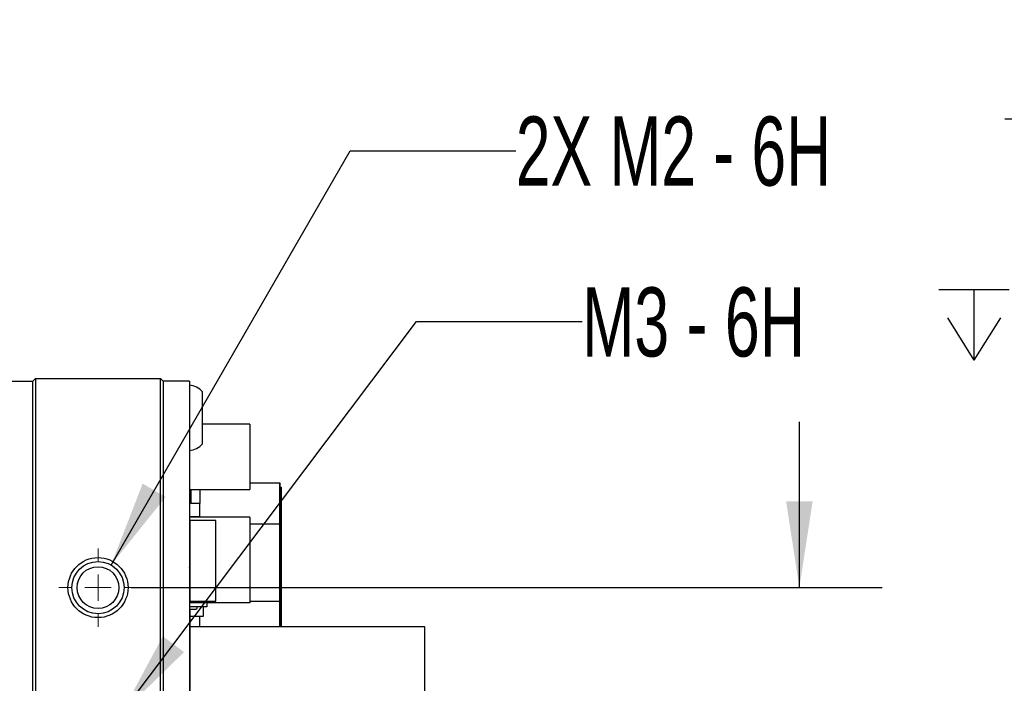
# Paper-space layout 'IX body' of a CAD drawing. Header units: millimetres. Extents: x 5 to 274, y 4 to 211.
# Tile 5 of 21: x 127 to 165, y 64 to 89. Entities that reach past the tile are written whole.
import ezdxf

# ---------------------------------------------------------------- set-up
doc = ezdxf.new("R2010")
doc.units = ezdxf.units.MM
doc.layers.add('DIMENSIONS', color=8, linetype='Continuous')
doc.styles.add('SLDTEXTSTYLE0', font='TXT', dxfattribs={"width": 0.75})
doc.styles.add('SLDTEXTSTYLE3', font='TXT', dxfattribs={"width": 0.675})
doc.styles.add('SLDTEXTSTYLE5', font='TXT', dxfattribs={"width": 0.678571})
doc.dimstyles.new('SLDDIMSTYLE8', dxfattribs={"dimtxt": 2.645833, "dimasz": 3.302, "dimexe": 0, "dimexo": 0.0625, "dimgap": 0.661458, "dimtad": 0, "dimtih": 1, "dimtoh": 1, "dimdec": 0, "dimrnd": 1e-09, "dimzin": 12, "dimdsep": 46, "dimtxsty": 'SLDTEXTSTYLE0', "dimsah": 1, "dimcen": 0.09, "dimadec": 0, "dimazin": 3, "dimtfac": 1, "dimtdec": 0, "dimtmove": 0, "dimatfit": 0, "dimfxl": 1, "dimfrac": 2, "dimtolj": 1, "dimtzin": 12, "dimarcsym": 0})
doc.dimstyles.new('SLDDIMSTYLE9', dxfattribs={"dimtxt": 2.645833, "dimasz": 3.302, "dimexe": 0, "dimexo": 0.0625, "dimgap": 0.661458, "dimtad": 0, "dimtih": 1, "dimtoh": 1, "dimdec": 6, "dimrnd": 1e-09, "dimzin": 12, "dimdsep": 46, "dimtxsty": 'SLDTEXTSTYLE0', "dimsah": 1, "dimcen": 0, "dimadec": 0, "dimazin": 3, "dimtfac": 1, "dimtofl": 0, "dimtmove": 0, "dimatfit": 3, "dimfxl": 1, "dimfrac": 2, "dimtolj": 1, "dimtzin": 12, "dimarcsym": 0})

# ---------------------------------------------------------------- blocks, each defined once
blk = doc.blocks.new('SW_SYMBOL_HOLE_DEPTH')
at = {"layer": 'DIMENSIONS', "color": 0}
for p, q in [((0, 875), (800, 875)), ((400, 875), (400, 75)), ((100, 555), (400, 75)), ((700, 555), (400, 75))]:
    blk.add_line(p, q, dxfattribs=at)
blk = doc.blocks.new('_D_42')
at = {"layer": 'DIMENSIONS'}
for p, q in [((117.549, 105.606), (110.921, 94.125)), ((110.921, 94.125), (117.271, 94.125))]:
    blk.add_line(p, q, dxfattribs=at)
blk.add_solid([(117.549, 105.606), (115.458, 103), (116.338, 102.492)], dxfattribs=at)
at = {"layer": 'DIMENSIONS', "xscale": 0.0033796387, "yscale": 0.0033796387, "zscale": 0.0033796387}
blk.add_blockref('SW_SYMBOL_HOLE_DEPTH', (136.007, 92.39), dxfattribs=at)
at = {"layer": 'DIMENSIONS', "attachment_point": 1}
for s, insert, char_height, style in [('4X M2 - 6H', (117.271, 95.434), 2.6458, 'SLDTEXTSTYLE3'), ('3', (140.783, 95.434), 2.646, 'SLDTEXTSTYLE0'), ('MIN', (143.713, 95.434), 2.6458, 'SLDTEXTSTYLE0')]:
    blk.add_mtext(s, dxfattribs=dict(at, insert=insert, char_height=char_height, style=style))
blk = doc.blocks.new('_D_50')
at = {"layer": 'DIMENSIONS'}
for p, q in [((156.917, 67.365), (156.917, 73.715)), ((131.319, 67.365), (160.092, 67.365)), ((131.319, 55.365), (160.092, 55.365)), ((156.917, 55.365), (156.917, 49.015))]:
    blk.add_line(p, q, dxfattribs=at)
for points in [[(156.917, 67.365), (157.425, 70.667), (156.409, 70.667)], [(156.917, 55.365), (156.409, 52.063), (157.425, 52.063)]]:
    blk.add_solid(points, dxfattribs=at)
at = {"layer": 'DIMENSIONS', "insert": (154.962, 62.674), "char_height": 2.6458, "attachment_point": 1, "style": 'SLDTEXTSTYLE0'}
blk.add_mtext('12', dxfattribs=at)
blk = doc.blocks.new('_D_53')
at = {"layer": 'DIMENSIONS'}
for p, q in [((130.549, 68.231), (139.706, 84.091)), ((139.706, 84.091), (146.056, 84.091))]:
    blk.add_line(p, q, dxfattribs=at)
blk.add_solid([(130.549, 68.231), (132.64, 70.837), (131.76, 71.345)], dxfattribs=at)
at = {"layer": 'DIMENSIONS', "xscale": 0.0033796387, "yscale": 0.0033796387, "zscale": 0.0033796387}
blk.add_blockref('SW_SYMBOL_HOLE_DEPTH', (164.792, 82.356), dxfattribs=at)
at = {"layer": 'DIMENSIONS', "attachment_point": 1}
for s, insert, char_height, style in [('2X M2 - 6H', (146.056, 85.4), 2.6458, 'SLDTEXTSTYLE3'), ('3', (169.568, 85.4), 2.646, 'SLDTEXTSTYLE0'), ('MIN', (172.498, 85.4), 2.6458, 'SLDTEXTSTYLE0')]:
    blk.add_mtext(s, dxfattribs=dict(at, insert=insert, char_height=char_height, style=style))
blk = doc.blocks.new('_D_54')
at = {"layer": 'DIMENSIONS'}
for p, q in [((130.952, 62.563), (142.244, 77.549)), ((142.244, 77.549), (148.594, 77.549))]:
    blk.add_line(p, q, dxfattribs=at)
blk.add_solid([(130.952, 62.563), (133.345, 64.895), (132.533, 65.506)], dxfattribs=at)
at = {"layer": 'DIMENSIONS', "xscale": 0.0033796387, "yscale": 0.0033796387, "zscale": 0.0033796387}
blk.add_blockref('SW_SYMBOL_HOLE_DEPTH', (162.254, 75.814), dxfattribs=at)
at = {"layer": 'DIMENSIONS', "attachment_point": 1}
for s, insert, char_height, style in [('M3 - 6H', (148.594, 78.858), 2.6458, 'SLDTEXTSTYLE5'), ('3', (167.03, 78.858), 2.646, 'SLDTEXTSTYLE0'), ('MIN', (169.96, 78.858), 2.6458, 'SLDTEXTSTYLE0')]:
    blk.add_mtext(s, dxfattribs=dict(at, insert=insert, char_height=char_height, style=style))
blk = doc.blocks.new('SW_CENTERMARKSYMBOL_36')
at = {"color": 0, "linetype": 'Continuous', "lineweight": 18}
for p, q in [((0, 1), (0, 1.5)), ((0, 0), (0, 0.5)), ((-1, 0), (-1.5, 0)), ((0, 0), (-0.5, 0)), ((0, 0), (0, -0.5)), ((0, 0), (0.5, 0)), ((1, 0), (1.5, 0)), ((0, -1), (0, -1.5))]:
    blk.add_line(p, q, dxfattribs=at)

psp = doc.layouts.new('IX body')

# ---------------------------------------------------------------- linework, layer by layer
at = {"color": 7, "linetype": 'Continuous', "lineweight": 25}
for p, q in [((126.5491738, 75.2654231), (127.5491738, 75.2654231)), ((127.6491738, 75.3654231), (127.5491738, 75.2654231)), ((127.5491738, 74.3654231), (127.5491738, 75.2654231)), ((127.6491738, 75.3654231), (127.6491738, 74.3654231)), ((127.6491738, 75.3654231), (132.4491738, 75.3654231)), ((132.4491738, 74.3654231), (132.4491738, 75.3654231)), ((132.5491738, 75.2654231), (132.4491738, 75.3654231)), ((132.5491738, 75.2654231), (132.5491738, 74.3654231)), ((133.5491738, 75.2654231), (132.5491738, 75.2654231)), ((133.5491738, 75.2654231), (133.5491738, 74.3654231)), ((134.0491738, 72.8654231), (134.0491738, 74.8654231)), ((127.5491738, 50.3691047), (127.5491738, 74.3654231)), ((127.5491738, 48.3654231), (127.5491738, 74.3654231)), ((127.6491738, 74.3654231), (127.6491738, 50.361992)), ((132.4491738, 48.3654231), (132.4491738, 74.3654231)), ((132.5491738, 74.3654231), (132.5491738, 48.3654231)), ((133.5491738, 74.3654231), (133.5491738, 48.3654231)), ((135.863664, 73.6255167), (134.0491738, 73.6255167)), ((135.863664, 73.6255167), (135.863664, 71.1255065)), ((133.5636635, 71.1255065), (133.5636635, 72.6167519)), ((135.863664, 71.3798459), (137.0136633, 71.3798459)), ((137.0136633, 71.3798459), (137.0136633, 69.8042082)), ((137.0136634, 70.5628459), (137.0136633, 71.3798459)), ((133.5636633, 71.1255065), (133.5636633, 71.0996421)), ((133.6036634, 71.0996421), (133.5636633, 71.0996421)), ((133.5636634, 70.0844118), (133.5636633, 71.0996421)), ((133.5636635, 71.1255065), (135.863664, 71.1255065)), ((133.6036634, 71.1255065), (133.6036634, 70.5904205)), ((133.9636627, 70.5904205), (133.9636627, 71.1255065)), ((137.0136634, 69.7223658), (137.0136634, 71.2159427)), ((137.0136634, 71.2159427), (137.0636634, 71.2159427)), ((137.0636634, 71.2159427), (137.0636634, 69.7223658)), ((137.0636634, 70.4332888), (137.0636634, 71.2159427)), ((133.9636627, 70.5904205), (133.6036634, 70.5904205)), ((133.9436633, 70.0844118), (133.9436633, 70.5904205)), ((137.0136636, 67.7847668), (137.0136634, 70.5628459)), ((137.0636636, 67.7422509), (137.0636634, 70.4332888)), ((133.5536629, 69.8855006), (133.5536629, 69.6955006)), ((133.5636633, 70.0844118), (133.9436633, 70.0844118)), ((133.5636633, 70.0654898), (133.5636633, 70.0844118)), ((133.5636635, 69.9404227), (133.5636635, 70.0654898)), ((135.863664, 70.0654898), (133.5636635, 70.0654898)), ((133.5636635, 69.9404227), (133.5636635, 66.8404238)), ((134.5636641, 69.9404227), (133.5636635, 69.9404227)), ((134.5636641, 66.8404238), (134.5636641, 69.9404227)), ((135.863664, 70.0654898), (135.863664, 66.7855166)), ((135.863664, 69.8042082), (137.0136633, 69.8042082)), ((137.0136633, 69.8042082), (137.0136634, 66.8460708)), ((133.5536629, 69.6955006), (133.5636629, 69.6955006)), ((133.5536629, 69.6055018), (133.5536629, 69.4155018)), ((133.5536629, 69.4155018), (133.5636629, 69.4155018)), ((137.0136634, 66.8885867), (137.0136634, 69.7223658)), ((137.0136634, 69.7223658), (137.0636634, 69.7223658)), ((137.0636634, 69.7223658), (137.0636634, 66.8885867)), ((133.5491738, 69.3904644), (133.5536626, 69.3904644)), ((133.5536626, 69.3904644), (133.5636629, 69.3904644)), ((133.5536626, 69.3904644), (133.5536626, 69.0955006)), ((133.5536629, 69.0955006), (133.5536629, 68.9055006)), ((133.5636629, 69.0955006), (133.5536629, 69.0955006)), ((133.5536629, 69.0955006), (133.5536629, 69.0955006)), ((133.5536629, 69.0955006), (133.5636629, 69.0955006)), ((133.5536626, 68.9055006), (133.5536626, 68.8155018)), ((133.5536629, 68.8155018), (133.5536629, 68.6255018)), ((133.5636629, 68.8155018), (133.5536629, 68.8155018)), ((133.5536629, 68.8155018), (133.5536629, 68.8155018)), ((133.5536629, 68.8155018), (133.5636629, 68.8155018)), ((133.5491738, 68.4904645), (133.5536626, 68.4904645)), ((133.5536626, 68.4904644), (133.5491738, 68.4904644)), ((133.5536626, 68.6255018), (133.5536626, 68.4904644)), ((133.5536626, 68.4904645), (133.5536626, 68.4904644)), ((133.5536626, 68.4904645), (133.5636635, 68.4904645)), ((133.5636635, 68.4904644), (133.5536626, 68.4904644)), ((133.5536626, 68.1404644), (133.5536626, 68.1504644)), ((133.5536626, 68.1404644), (133.5636635, 68.1404644)), ((137.0636635, 67.7755338), (137.0636635, 68.087341)), ((137.0136637, 65.8654209), (137.0136636, 67.7847668)), ((137.0636634, 67.7267131), (137.0636635, 67.7730189)), ((137.0636635, 67.6214793), (137.0636634, 67.5698221)), ((137.0636635, 67.7487823), (137.0636635, 67.7954701)), ((137.0636635, 67.6416377), (137.0636635, 67.5951006)), ((137.0636635, 67.5951006), (137.0636635, 66.988168)), ((137.0636637, 65.8654209), (137.0636636, 67.7422509)), ((137.0636636, 67.2736769), (137.0636636, 67.0432022)), ((133.5636635, 66.8404238), (134.5636641, 66.8404238)), ((133.5636635, 66.7855166), (133.5636635, 66.8404238)), ((133.5636635, 66.6304211), (133.5636635, 66.7855166)), ((135.863664, 66.7855166), (133.5636635, 66.7855166)), ((134.2136648, 66.7855166), (134.2136648, 66.6304211)), ((135.863664, 66.8460707), (137.0136634, 66.8460708)), ((137.0136635, 65.8654209), (137.0136634, 66.8885867)), ((137.0136634, 66.8885867), (137.0636634, 66.8885867)), ((137.0136634, 66.8460708), (137.0136635, 65.8654209)), ((137.0636634, 66.8885867), (137.0636635, 65.8654209)), ((137.0636635, 66.9055375), (137.0636635, 66.9522253)), ((137.0636635, 66.8834683), (137.0636635, 66.9297741)), ((137.0636635, 66.798393), (137.0636635, 66.7518558)), ((137.0636635, 66.7782345), (137.0636635, 66.7265773)), ((134.2136648, 66.6304211), (133.5636635, 66.6304211)), ((133.5636635, 66.550508), (133.5636635, 66.2779225)), ((133.5936636, 66.5405079), (133.7936636, 66.5405079)), ((133.8436636, 66.5905079), (133.8436636, 66.6304211)), ((134.0936635, 66.2779225), (134.0936635, 66.6304211)), ((137.0636635, 66.7518558), (137.0636635, 66.1449233)), ((133.5636635, 66.2779225), (134.0936635, 66.2779225)), ((133.5636636, 66.2779225), (133.5636636, 65.8654209)), ((133.9436635, 65.8654209), (133.9436635, 66.2779225)), ((137.0636635, 66.0622928), (137.0636636, 66.1089805)), ((137.0636635, 66.0402235), (137.0636635, 66.0865293)), ((133.5636635, 65.8654209), (133.5636635, 61.3655362)), ((142.5636633, 65.8654209), (133.5636635, 65.8654209)), ((137.0636635, 65.9349897), (137.0636635, 65.8833325)), ((137.0636636, 65.9551482), (137.0636636, 65.908611)), ((137.0636636, 65.908611), (137.0636636, 65.8654209)), ((142.5636633, 54.8654226), (142.5636633, 65.8654209)), ((133.5536629, 64.1303431), (133.5536629, 63.9403431)), ((133.5536629, 63.9403431), (133.5636629, 63.9403431))]:
    psp.add_line(p, q, dxfattribs=at)
for radius in [1.15, 1, 0.8]:
    psp.add_circle((130.0491738, 67.3654231), radius, dxfattribs=at)
for centre, radius, start, end in [((133.4879263, 74.3679281), 0.75, 41.55407748, 85.31582017), ((133.4879263, 73.3629181), 0.75, 274.68417983, 318.44592252), ((133.5636629, 69.8855006), 0.01, 90, 180), ((133.5636629, 69.8855006), 0.01, 90, 180), ((133.5536626, 69.7304645), 0.01, 90, 116.67166496), ((133.5536626, 69.7304644), 0.01, 90, 116.67166496), ((133.5636629, 69.6055018), 0.01, 90, 180), ((133.5636629, 69.6055018), 0.01, 90, 180), ((133.5636629, 68.9055006), 0.01, 180, 270), ((133.5636629, 68.6255018), 0.01, 180, 270), ((133.5536626, 68.1504644), 0.01, 243.32833504, 270), ((133.5936636, 67.0905079), 0.05, 126.8698663, 152.84748885), ((133.5936636, 66.5905079), 0.05, 207.15251115, 270), ((133.7936636, 66.5905079), 0.05, 270, 359.9999975), ((133.7936636, 66.5905079), 0.05, 285.25947237, 0.0000025), ((133.5636629, 64.1303431), 0.01, 90, 180), ((133.5636629, 64.1303431), 0.01, 90, 180)]:
    psp.add_arc(centre, radius, start, end, dxfattribs=at)
for points, knots in [([(137.0636635, 68.9900139), (137.0636635, 68.9902386), (137.0636635, 68.9913618), (137.0636635, 68.9959969), (137.0636635, 69.0034439), (137.0636635, 69.0108786), (137.0636635, 69.0177257), (137.0636635, 69.0227471), (137.0636635, 69.0284849), (137.0636635, 69.0326553), (137.0636635, 69.0373679), (137.0636635, 69.0407469), (137.0636635, 69.044501), (137.0636635, 69.0471356), (137.0636635, 69.0499832), (137.0636635, 69.0519103), (137.0636635, 69.0538919), (137.0636635, 69.0551396), (137.0636635, 69.0562859), (137.0636635, 69.0570228), (137.0636635, 69.057222), (137.0636635, 69.0570227), (137.0636635, 69.0564267), (137.0636635, 69.0553056), (137.0636635, 69.0537919), (137.0636635, 69.051886), (137.0636635, 69.0494567), (137.0636635, 69.0466337), (137.0636635, 69.0440593), (137.0636635, 69.0404434), (137.0636635, 69.0364277), (137.0636635, 69.0318731), (137.0636635, 69.0269091), (137.0636635, 69.0215324), (137.0636635, 69.0155966), (137.0636635, 69.0092338), (137.0636635, 69.0024395), (137.0636635, 68.9950582), (137.0636635, 68.987227), (137.0636635, 68.9789401), (137.0636635, 68.9700312), (137.0636635, 68.9606444), (137.0636635, 68.9507728), (137.0636635, 68.9402383), (137.0636635, 68.9291941), (137.0636635, 68.9199447), (137.0636635, 68.907853), (137.0636635, 68.8952232), (137.0636635, 68.8818589), (137.0636635, 68.8679318), (137.0636635, 68.8563334), (137.0636635, 68.8412551), (137.0636635, 68.828722), (137.0636635, 68.8124616), (137.0636635, 68.7989726), (137.0636635, 68.7815086), (137.0636635, 68.7634373), (137.0636635, 68.7445585), (137.0636635, 68.7250815), (137.0636635, 68.7090208), (137.0636635, 68.6883639), (137.0636635, 68.6713757), (137.0636635, 68.6495893), (137.0636635, 68.6317246), (137.0636635, 68.6088854), (137.0636635, 68.5902179), (137.0636635, 68.566424), (137.0636635, 68.5366445), (137.0636635, 68.5108227), (137.0636635, 68.4950214)], [0, 0, 0, 0, 0.0011815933, 0.0059080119, 0.0248163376, 0.0437242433, 0.053177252, 0.0720846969, 0.0815376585, 0.1004447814, 0.1098977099, 0.1288046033, 0.1382575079, 0.1571642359, 0.1666171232, 0.1855237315, 0.1949766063, 0.2138831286, 0.2233359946, 0.2422424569, 0.2611488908, 0.2706017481, 0.2895081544, 0.3084145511, 0.3178674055, 0.3367737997, 0.3556801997, 0.3651330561, 0.3840394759, 0.3934923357, 0.4123987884, 0.4313052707, 0.44075814, 0.459664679, 0.4785712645, 0.4880241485, 0.5069308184, 0.5258375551, 0.5352904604, 0.5541973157, 0.5731042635, 0.5825571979, 0.6014643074, 0.6203715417, 0.6298245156, 0.6487319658, 0.6581849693, 0.6770926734, 0.6960005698, 0.7054536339, 0.7243618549, 0.7338149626, 0.7527235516, 0.7621767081, 0.7810857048, 0.7905389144, 0.8094483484, 0.8283580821, 0.8378113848, 0.8567215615, 0.8661749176, 0.8850855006, 0.8945389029, 0.9134498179, 0.9229032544, 0.9418143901, 0.9512678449, 0.9701790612, 1, 1, 1, 1]), ([(137.0636635, 67.5279823), (137.0636635, 67.528516), (137.0636635, 67.531185), (137.0636635, 67.5424364), (137.0636635, 67.5576347), (137.0636635, 67.579678), (137.0636635, 67.6020492), (137.0636635, 67.6248441), (137.0636635, 67.6479453), (137.0636635, 67.6713499), (137.0636635, 67.6951419), (137.0636635, 67.7192103), (137.0636635, 67.743551), (137.0636635, 67.768234), (137.0636635, 67.7931563), (137.0636635, 67.8132817), (137.0636635, 67.8386516), (137.0636635, 67.8591137), (137.0636635, 67.8848757), (137.0636635, 67.9108156), (137.0636635, 67.9369611), (137.0636635, 67.9632357), (137.0636635, 67.9843523), (137.0636635, 68.0108395), (137.0636635, 68.0320957), (137.0636635, 68.0587171), (137.0636635, 68.0800478), (137.0636635, 68.1067194), (137.0636635, 68.1333893), (137.0636635, 68.1600132), (137.0636635, 68.186569), (137.0636635, 68.2077508), (137.0636635, 68.2341126), (137.0636635, 68.2551013), (137.0636635, 68.2811745), (137.0636635, 68.3018947), (137.0636635, 68.327586), (137.0636635, 68.3530583), (137.0636635, 68.3781959), (137.0636635, 68.4030524), (137.0636635, 68.4227054), (137.0636635, 68.4469518), (137.0636635, 68.4708706), (137.0636635, 68.4943194), (137.0636635, 68.5173935), (137.0636635, 68.5355486), (137.0636635, 68.557842), (137.0636635, 68.5797311), (137.0636635, 68.6053262), (137.0636635, 68.6260818), (137.0636635, 68.6463968), (137.0636635, 68.6662709), (137.0636635, 68.689403), (137.0636635, 68.7080784), (137.0636635, 68.7263001), (137.0636635, 68.7440701), (137.0636635, 68.7646713), (137.0636635, 68.7845536), (137.0636635, 68.8037226), (137.0636635, 68.8221861), (137.0636635, 68.8399529), (137.0636635, 68.8570335), (137.0636635, 68.8734393), (137.0636635, 68.8891823), (137.0636635, 68.9042758), (137.0636635, 68.9187319), (137.0636635, 68.9325694), (137.0636635, 68.9457836), (137.0636635, 68.9658086), (137.0636635, 68.9797791), (137.0636635, 68.9900139)], [0, 0, 0, 0, 0.0010764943, 0.005382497, 0.022608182, 0.0312203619, 0.0484461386, 0.0656719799, 0.0742841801, 0.0915101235, 0.1087361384, 0.117348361, 0.1345744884, 0.1518006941, 0.1604129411, 0.1776392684, 0.1862515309, 0.203477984, 0.2120902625, 0.229316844, 0.2465435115, 0.2551558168, 0.2723826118, 0.2809949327, 0.2982218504, 0.3068341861, 0.3240612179, 0.332673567, 0.3499006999, 0.3671278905, 0.3757402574, 0.3929675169, 0.4015798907, 0.4188071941, 0.4274195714, 0.4446468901, 0.4532592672, 0.47048657, 0.4877138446, 0.4963262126, 0.5135534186, 0.5221657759, 0.5393928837, 0.556619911, 0.565232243, 0.5824591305, 0.5910714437, 0.608298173, 0.6255247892, 0.6427512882, 0.651363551, 0.6685898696, 0.685816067, 0.7030421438, 0.711654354, 0.7288802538, 0.7461060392, 0.7633317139, 0.7805572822, 0.7977827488, 0.8150081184, 0.8322333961, 0.8494585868, 0.8666836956, 0.8839087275, 0.901133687, 0.918358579, 0.9355834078, 0.9528081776, 1, 1, 1, 1]), ([(137.0636635, 68.3923098), (137.0636635, 68.3929649), (137.0636635, 68.3962402), (137.0636635, 68.4047233), (137.0636635, 68.4176434), (137.0636635, 68.43287), (137.0636635, 68.4477668), (137.0636635, 68.4598669), (137.0636635, 68.4717056), (137.0636635, 68.4832776), (137.0636635, 68.4944702), (137.0636635, 68.5053666), (137.0636635, 68.5159669), (137.0636635, 68.5261657), (137.0636635, 68.5360628), (137.0636635, 68.5456619), (137.0636635, 68.5567093), (137.0636635, 68.567296), (137.0636635, 68.5757445), (137.0636635, 68.5839211), (137.0636635, 68.5918314), (137.0636635, 68.6009117), (137.0636635, 68.6095953), (137.0636635, 68.6178971), (137.0636635, 68.6258316), (137.0636635, 68.6334131), (137.0636635, 68.6406549), (137.0636635, 68.6475699), (137.0636635, 68.6541702), (137.0636635, 68.6604671), (137.0636635, 68.6664714), (137.0636635, 68.6721929), (137.0636635, 68.6776411), (137.0636635, 68.6828246), (137.0636635, 68.6877514), (137.0636635, 68.6924291), (137.0636635, 68.6983432), (137.0636635, 68.703786), (137.0636635, 68.7087795), (137.0636635, 68.712305), (137.0636635, 68.7156155), (137.0636635, 68.7187152), (137.0636635, 68.7216079), (137.0636635, 68.7251934), (137.0636635, 68.7283782), (137.0636635, 68.7311722), (137.0636635, 68.7330745), (137.0636635, 68.7347853), (137.0636635, 68.7363064), (137.0636635, 68.738083), (137.0636635, 68.7394844), (137.0636635, 68.740513), (137.0636635, 68.741098), (137.0636635, 68.7414966), (137.0636635, 68.7417084), (137.0636635, 68.7417409), (137.0636635, 68.7413967), (137.0636635, 68.7406705), (137.0636635, 68.739933), (137.0636635, 68.7390005), (137.0636635, 68.7378708), (137.0636635, 68.7360976), (137.0636635, 68.7339181), (137.0636635, 68.7313183), (137.0636635, 68.7291533), (137.0636635, 68.726771), (137.0636635, 68.7241576), (137.0636635, 68.7199259), (137.0636635, 68.7159579), (137.0636635, 68.7131221)], [0, 0, 0, 0, 0.001782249, 0.0089120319, 0.0231766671, 0.0374412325, 0.0517056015, 0.0659696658, 0.0730993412, 0.0873628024, 0.1016258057, 0.1087553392, 0.1230176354, 0.1372794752, 0.1444088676, 0.1586700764, 0.1729309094, 0.1871914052, 0.2014516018, 0.2085808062, 0.2228406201, 0.2371002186, 0.2513596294, 0.2656188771, 0.2798779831, 0.2941369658, 0.3083958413, 0.3226546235, 0.3369133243, 0.3511719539, 0.3654305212, 0.3796890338, 0.3939474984, 0.4082059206, 0.4224643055, 0.4367226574, 0.4509809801, 0.4794999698, 0.4937582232, 0.5080164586, 0.522274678, 0.5365328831, 0.5507910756, 0.565049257, 0.593567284, 0.6078254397, 0.622083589, 0.636341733, 0.6505998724, 0.6648580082, 0.6933757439, 0.7076338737, 0.7218920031, 0.7361501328, 0.7504082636, 0.7646663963, 0.793184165, 0.8074423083, 0.8217004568, 0.8359586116, 0.8502167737, 0.8644749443, 0.8929930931, 0.9072512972, 0.9215095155, 0.93576775, 0.9500260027, 0.9642842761, 1, 1, 1, 1]), ([(137.0636635, 68.7131221), (137.0636635, 68.7129731), (137.0636635, 68.712228), (137.0636635, 68.7090329), (137.0636635, 68.703151), (137.0636635, 68.6958797), (137.0636635, 68.6880542), (137.0636635, 68.681347), (137.0636635, 68.6724), (137.0636635, 68.6647889), (137.0636635, 68.6567204), (137.0636635, 68.648345), (137.0636635, 68.639506), (137.0636635, 68.6301995), (137.0636635, 68.620579), (137.0636635, 68.6104843), (137.0636635, 68.5999115), (137.0636635, 68.5917414), (137.0636635, 68.5805247), (137.0636635, 68.5688201), (137.0636635, 68.556625), (137.0636635, 68.5441005), (137.0636635, 68.5310786), (137.0636635, 68.5175587), (137.0636635, 68.507169), (137.0636635, 68.4965285), (137.0636635, 68.4820054), (137.0636635, 68.4669778), (137.0636635, 68.4514516), (137.0636635, 68.4395584), (137.0636635, 68.4274171), (137.0636635, 68.410899), (137.0636635, 68.3938893), (137.0636635, 68.3764066), (137.0636635, 68.3630617), (137.0636635, 68.3494878), (137.0636635, 68.3356901), (137.0636635, 68.3216746), (137.0636635, 68.3027045), (137.0636635, 68.2833236), (137.0636635, 68.2635782), (137.0636635, 68.2485969), (137.0636635, 68.2334531), (137.0636635, 68.2181587), (137.0636635, 68.2027268), (137.0636635, 68.1871707), (137.0636635, 68.1662803), (137.0636635, 68.1451936), (137.0636635, 68.1239849), (137.0636635, 68.1080321), (137.0636635, 68.0920472), (137.0636635, 68.0760451), (137.0636635, 68.0547047), (137.0636635, 68.0333864), (137.0636635, 68.0121597), (137.0636635, 67.996298), (137.0636635, 67.9805053), (137.0636635, 67.959554), (137.0636635, 67.9387825), (137.0636635, 67.9182391), (137.0636635, 67.897856), (137.0636635, 67.8777248), (137.0636635, 67.8578777), (137.0636635, 67.8382244), (137.0636635, 67.8188676), (137.0636635, 67.7950629), (137.0636635, 67.7763418), (137.0636635, 67.7486813), (137.0636635, 67.7308277), (137.0636635, 67.7174295)], [0, 0, 0, 0, 0.0014767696, 0.0073838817, 0.0310145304, 0.0546452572, 0.0664597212, 0.0900905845, 0.1019050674, 0.1255360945, 0.1373506, 0.149165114, 0.1727964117, 0.1846109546, 0.1964255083, 0.2200571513, 0.2318717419, 0.2436863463, 0.2555009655, 0.2791331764, 0.2909478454, 0.302762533, 0.3263953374, 0.3382100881, 0.3500248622, 0.3618396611, 0.3736544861, 0.3972884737, 0.4091033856, 0.4209183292, 0.432733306, 0.4445483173, 0.468183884, 0.4799990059, 0.4918141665, 0.5036293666, 0.5154446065, 0.5272598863, 0.5390752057, 0.5627132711, 0.5745287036, 0.5863441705, 0.598159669, 0.6099751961, 0.6217907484, 0.6336063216, 0.6454219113, 0.669061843, 0.6808774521, 0.6926930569, 0.704508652, 0.7163242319, 0.7281397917, 0.7517790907, 0.7635945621, 0.7754099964, 0.7872253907, 0.7990407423, 0.8226781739, 0.8344933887, 0.8463085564, 0.8699444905, 0.8817595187, 0.8935745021, 0.9172089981, 0.9290238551, 0.9526573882, 0.9644721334, 1, 1, 1, 1]), ([(137.0636635, 68.4950214), (137.0636635, 68.4943906), (137.0636635, 68.4912361), (137.0636635, 68.4855311), (137.0636635, 68.4778783), (137.0636635, 68.4701803), (137.0636635, 68.4624411), (137.0636635, 68.4546636), (137.0636635, 68.4468512), (137.0636635, 68.4390068), (137.0636635, 68.4311338), (137.0636635, 68.4232351), (137.0636635, 68.4153137), (137.0636635, 68.4073727), (137.0636635, 68.399415), (137.0636635, 68.3914433), (137.0636635, 68.3834606), (137.0636635, 68.3754694), (137.0636635, 68.3674726), (137.0636635, 68.3594726), (137.0636635, 68.3514719), (137.0636635, 68.3434731), (137.0636635, 68.3354784), (137.0636635, 68.3274902), (137.0636635, 68.3195107), (137.0636635, 68.311542), (137.0636635, 68.3035863), (137.0636635, 68.2956456), (137.0636635, 68.2877217), (137.0636635, 68.2798166), (137.0636635, 68.2693037), (137.0636635, 68.2588349), (137.0636635, 68.2484183), (137.0636635, 68.2406336), (137.0636635, 68.2328777), (137.0636635, 68.2251523), (137.0636635, 68.2174588), (137.0636635, 68.2097985), (137.0636635, 68.2021729), (137.0636635, 68.1945833), (137.0636635, 68.1870309), (137.0636635, 68.1795171), (137.0636635, 68.1720429), (137.0636635, 68.1646097), (137.0636635, 68.1572185), (137.0636635, 68.1474209), (137.0636635, 68.1377113), (137.0636635, 68.1280951), (137.0636635, 68.1209305), (137.0636635, 68.1138143), (137.0636635, 68.1067475), (137.0636635, 68.0997311), (137.0636635, 68.0927659), (137.0636635, 68.085853), (137.0636635, 68.0789932), (137.0636635, 68.0699186), (137.0636635, 68.0609534), (137.0636635, 68.052102), (137.0636635, 68.0455211), (137.0636635, 68.0389985), (137.0636635, 68.0325351), (137.0636636, 68.0261317), (137.0636636, 68.019789), (137.0636636, 68.0114141), (137.0636636, 68.0031638), (137.0636636, 67.9950412), (137.0636636, 67.9890159), (137.0636636, 67.9800657), (137.0636636, 67.973291), (137.0636636, 67.9684518)], [0, 0, 0, 0, 0.0034841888, 0.0174215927, 0.0313589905, 0.0452963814, 0.0592337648, 0.0731711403, 0.0871085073, 0.1010458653, 0.1149832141, 0.1289205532, 0.1428578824, 0.1567952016, 0.1707325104, 0.1846698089, 0.1986070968, 0.2125443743, 0.2264816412, 0.2404188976, 0.2543561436, 0.2682933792, 0.2822306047, 0.29616782, 0.3101050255, 0.3240422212, 0.3379794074, 0.3519165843, 0.3658537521, 0.379790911, 0.3937280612, 0.4216049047, 0.4355420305, 0.4494791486, 0.4634162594, 0.477353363, 0.4912904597, 0.5052275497, 0.5191646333, 0.5331017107, 0.5470387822, 0.560975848, 0.5749129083, 0.5888499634, 0.6027870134, 0.6167240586, 0.6446001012, 0.6585371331, 0.672474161, 0.686411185, 0.7003482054, 0.7142852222, 0.7282222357, 0.7421592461, 0.7560962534, 0.7700332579, 0.7979089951, 0.8118459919, 0.8257829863, 0.8397199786, 0.8536569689, 0.8675939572, 0.8815309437, 0.8954679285, 0.9233435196, 0.9372804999, 0.9512174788, 0.9651544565, 1, 1, 1, 1]), ([(137.0636635, 68.087341), (137.0636635, 68.0871841), (137.0636635, 68.0863997), (137.0636635, 68.0844494), (137.0636635, 68.0817403), (137.0636635, 68.079431), (137.0636635, 68.0778225), (137.0636635, 68.0763738), (137.0636635, 68.0751649), (137.0636635, 68.0739549), (137.0636635, 68.0732281), (137.0636635, 68.0727437), (137.0636635, 68.0724212), (137.0636635, 68.0723424), (137.0636635, 68.0725503), (137.0636635, 68.0729627), (137.0636635, 68.0736231), (137.0636635, 68.0744497), (137.0636635, 68.0755268), (137.0636635, 68.0768569), (137.0636635, 68.0783569), (137.0636635, 68.0801133), (137.0636635, 68.0821294), (137.0636635, 68.08432), (137.0636635, 68.0867748), (137.0636635, 68.0894977), (137.0636635, 68.0924012), (137.0636635, 68.0955783), (137.0636635, 68.0990338), (137.0636635, 68.1026771), (137.0636635, 68.1066054), (137.0636635, 68.1108239), (137.0636635, 68.1141346), (137.0636635, 68.1187471), (137.0636635, 68.1236608), (137.0636635, 68.1288806), (137.0636635, 68.1329503), (137.0636635, 68.1371765), (137.0636635, 68.1430226), (137.0636635, 68.1491887), (137.0636635, 68.1556773), (137.0636635, 68.1607059), (137.0636635, 68.1658977), (137.0636635, 68.1712531), (137.0636635, 68.1767723), (137.0636635, 68.1843499), (137.0636635, 68.1922551), (137.0636635, 68.2004776), (137.0636635, 68.2068008), (137.0636635, 68.2132781), (137.0636635, 68.2199058), (137.0636635, 68.2266794), (137.0636635, 68.2335939), (137.0636635, 68.2429944), (137.0636635, 68.2526552), (137.0636635, 68.2625379), (137.0636635, 68.2700523), (137.0636635, 68.2776612), (137.0636635, 68.2853546), (137.0636635, 68.2931228), (137.0636635, 68.3035677), (137.0636635, 68.3141241), (137.0636635, 68.3247425), (137.0636635, 68.3327279), (137.0636635, 68.3407264), (137.0636635, 68.3513984), (137.0636635, 68.3620621), (137.0636635, 68.3766198), (137.0636635, 68.3857807), (137.0636635, 68.3923098)], [0, 0, 0, 0, 0.0029500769, 0.0147507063, 0.0383540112, 0.0619572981, 0.0737579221, 0.0855585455, 0.1091618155, 0.1209624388, 0.1445657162, 0.1563663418, 0.1681669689, 0.1917702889, 0.2035709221, 0.2271743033, 0.2389749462, 0.2507755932, 0.2743791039, 0.2861797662, 0.2979804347, 0.3215841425, 0.3333848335, 0.3451855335, 0.3687895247, 0.3805902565, 0.3923910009, 0.4159953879, 0.4277961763, 0.4395969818, 0.4632019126, 0.4750027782, 0.486803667, 0.4986045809, 0.5222104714, 0.5340114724, 0.5458125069, 0.5576135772, 0.5694146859, 0.5930222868, 0.6048235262, 0.6166248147, 0.6284261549, 0.6402275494, 0.6520290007, 0.663830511, 0.6874415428, 0.69924324, 0.711045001, 0.7228468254, 0.7346487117, 0.7464506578, 0.7582526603, 0.7700547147, 0.7936699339, 0.8054721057, 0.8172743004, 0.8290765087, 0.8408787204, 0.8526809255, 0.8644831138, 0.8880986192, 0.8999006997, 0.9117027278, 0.9235046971, 0.9353066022, 0.9589194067, 0.9707210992, 1, 1, 1, 1]), ([(137.0636636, 67.9684518), (137.0636636, 67.9679723), (137.0636636, 67.9655745), (137.0636636, 67.9612941), (137.0636636, 67.9556539), (137.0636636, 67.9482271), (137.0636636, 67.9409404), (137.0636636, 67.9337976), (137.0636636, 67.9285129), (137.0636636, 67.9233011), (137.0636636, 67.9164501), (137.0636636, 67.9097474), (137.0636636, 67.9031959), (137.0636636, 67.8983586), (137.0636636, 67.8935979), (137.0636636, 67.8889146), (137.0636636, 67.8827738), (137.0636636, 67.8767898), (137.0636636, 67.8709653), (137.0636636, 67.8666772), (137.0636636, 67.8624698), (137.0636636, 67.8569681), (137.0636636, 67.8516297), (137.0636636, 67.8464571), (137.0636636, 67.842661), (137.0636636, 67.837711), (137.0636636, 67.8329292), (137.0636636, 67.8283177), (137.0636636, 67.8249446), (137.0636636, 67.8205616), (137.0636636, 67.8163508), (137.0636636, 67.8123142), (137.0636636, 67.809374), (137.0636636, 67.8055705), (137.0636636, 67.8019427), (137.0636636, 67.7984917), (137.0636636, 67.7959922), (137.0636636, 67.7927779), (137.0636635, 67.7897415), (137.0636635, 67.7868839), (137.0636635, 67.7841455), (137.0636635, 67.7815862), (137.0636635, 67.7792064), (137.0636635, 67.7775112), (137.0636635, 67.7753705), (137.0636635, 67.7734091), (137.0636635, 67.771627), (137.0636635, 67.7699642), (137.0636635, 67.7684801), (137.0636635, 67.7671741), (137.0636635, 67.7659866), (137.0636635, 67.7649765), (137.0636635, 67.7639343), (137.0636635, 67.7632762), (137.0636635, 67.7627928), (137.0636635, 67.7624252), (137.0636635, 67.7622307), (137.0636635, 67.7622019), (137.0636635, 67.7623496), (137.0636635, 67.762666), (137.0636635, 67.7630943), (137.0636635, 67.7636894), (137.0636635, 67.7646392), (137.0636635, 67.7655625), (137.0636635, 67.7669184), (137.0636635, 67.7681622), (137.0636635, 67.7699177), (137.0636635, 67.7721128), (137.0636635, 67.7742876), (137.0636635, 67.7755338)], [0, 0, 0, 0, 0.0028756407, 0.0143784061, 0.0258811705, 0.0373839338, 0.0603907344, 0.0718934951, 0.0833962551, 0.0948990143, 0.1064017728, 0.1294085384, 0.1409112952, 0.1524140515, 0.1639168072, 0.1754195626, 0.1869223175, 0.2099290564, 0.2214318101, 0.2329345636, 0.2444373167, 0.2559400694, 0.2789467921, 0.290449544, 0.3019522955, 0.3134550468, 0.3364617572, 0.3479645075, 0.3594672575, 0.3709700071, 0.3939767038, 0.4054794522, 0.4169822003, 0.4284849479, 0.4514916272, 0.4629943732, 0.4744971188, 0.4859998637, 0.5090065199, 0.5205092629, 0.532012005, 0.5550186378, 0.5665213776, 0.5780241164, 0.5895268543, 0.6125334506, 0.6240361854, 0.6355389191, 0.6585454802, 0.6700482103, 0.6815509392, 0.7045574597, 0.7160601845, 0.7390666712, 0.7505693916, 0.7620721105, 0.785078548, 0.796581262, 0.8195876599, 0.8310903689, 0.842593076, 0.865599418, 0.8771021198, 0.9001084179, 0.9116111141, 0.9346173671, 0.9461200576, 0.9691262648, 1, 1, 1, 1]), ([(137.0636634, 67.6354367), (137.0636634, 67.6538525), (137.0636634, 67.6746451), (137.0636634, 67.7016468), (137.0636634, 67.7070846), (137.0636634, 67.7119285), (137.0636634, 67.7172554), (137.0636634, 67.7248743), (137.0636634, 67.7259081), (137.0636634, 67.7267131)], [0, 0, 0, 0, 0.4988367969, 0.5632177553, 0.59198641, 0.6200337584, 0.6791032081, 0.7501276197, 1, 1, 1, 1]), ([(137.0636634, 67.5698221), (137.0636634, 67.5696286), (137.0636634, 67.5692843), (137.0636634, 67.5743887), (137.0636634, 67.5981251), (137.0636634, 67.620504), (137.0636634, 67.6354367)], [0, 0, 0, 0, 0.1401693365, 0.2493849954, 0.4991360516, 1, 1, 1, 1]), ([(137.0636635, 67.7174295), (137.0636635, 67.716879), (137.0636635, 67.7141261), (137.0636635, 67.7070565), (137.0636635, 67.6985785), (137.0636635, 67.6903152), (137.0636635, 67.6821876), (137.0636635, 67.6742548), (137.0636635, 67.666503), (137.0636635, 67.6588669), (137.0636635, 67.6513971), (137.0636635, 67.6422534), (137.0636635, 67.6350871), (137.0636635, 67.6263029), (137.0636635, 67.6176858), (137.0636635, 67.6092775), (137.0636635, 67.6010166), (137.0636635, 67.5928981), (137.0636635, 67.5849591), (137.0636635, 67.5771476), (137.0636635, 67.56946), (137.0636635, 67.5604236), (137.0636635, 67.5515671), (137.0636635, 67.54433), (137.0636635, 67.537196), (137.0636635, 67.5301628), (137.0636635, 67.5218784), (137.0636635, 67.5137438), (137.0636635, 67.5057541), (137.0636635, 67.4979045), (137.0636635, 67.4901911), (137.0636635, 67.4826101), (137.0636635, 67.4751581), (137.0636635, 67.467832), (137.0636635, 67.4606292), (137.0636635, 67.4535469), (137.0636635, 67.4465832), (137.0636635, 67.4397359), (137.0636635, 67.4330032), (137.0636635, 67.4263837), (137.0636635, 67.4198758), (137.0636635, 67.4134785), (137.0636635, 67.4071907), (137.0636635, 67.4010115), (137.0636635, 67.3949403), (137.0636635, 67.3889765), (137.0636635, 67.3831198), (137.0636635, 67.3773698), (137.0636635, 67.3698455), (137.0636635, 67.3625346), (137.0636635, 67.3554383), (137.0636635, 67.350224), (137.0636635, 67.3451182), (137.0636635, 67.3401215), (137.0636635, 67.3352349), (137.0636635, 67.3304596), (137.0636636, 67.3257967), (137.0636636, 67.3212477), (137.0636636, 67.3168141), (137.0636636, 67.3124976), (137.0636636, 67.3083002), (137.0636636, 67.3042239), (137.0636636, 67.2989536), (137.0636636, 67.2939351), (137.0636636, 67.2891806), (137.0636636, 67.2857488), (137.0636636, 67.2824595), (137.0636636, 67.27832), (137.0636636, 67.2755205), (137.0636636, 67.2736769)], [0, 0, 0, 0, 0.0019514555, 0.0097578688, 0.0253736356, 0.0331798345, 0.0409859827, 0.0566000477, 0.0644060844, 0.0722120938, 0.0878252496, 0.0956311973, 0.1112439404, 0.1190498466, 0.1346623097, 0.150274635, 0.1580804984, 0.1736926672, 0.1893047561, 0.1971105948, 0.2127225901, 0.2283345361, 0.243946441, 0.2595583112, 0.2673641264, 0.2829759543, 0.298587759, 0.3141995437, 0.3298113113, 0.3454230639, 0.3610348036, 0.3766465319, 0.3922582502, 0.4078699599, 0.4234816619, 0.4390933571, 0.4547050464, 0.4703167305, 0.48592841, 0.5015400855, 0.5171517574, 0.5327634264, 0.5483750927, 0.5639867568, 0.579598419, 0.5952100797, 0.6108217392, 0.6264333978, 0.6420450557, 0.6732689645, 0.6888806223, 0.7044922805, 0.7201039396, 0.7357155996, 0.751327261, 0.7669389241, 0.782550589, 0.7981622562, 0.8137739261, 0.8293855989, 0.8449972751, 0.8606089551, 0.8762206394, 0.9074448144, 0.9230565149, 0.938668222, 0.9542799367, 0.9698916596, 1, 1, 1, 1]), ([(137.0636636, 67.0432022), (137.0636636, 67.0433869), (137.0636636, 67.0443104), (137.0636636, 67.0482178), (137.0636636, 67.0535635), (137.0636636, 67.0598667), (137.0636636, 67.0646919), (137.0636636, 67.069616), (137.0636636, 67.0746405), (137.0636636, 67.0797666), (137.0636636, 67.0849956), (137.0636636, 67.0903288), (137.0636636, 67.0957676), (137.0636636, 67.1013134), (137.0636636, 67.1069677), (137.0636635, 67.1127318), (137.0636635, 67.1186073), (137.0636635, 67.1245956), (137.0636635, 67.1306984), (137.0636635, 67.1369172), (137.0636635, 67.1432535), (137.0636635, 67.1497091), (137.0636635, 67.1562855), (137.0636635, 67.1629845), (137.0636635, 67.1698079), (137.0636635, 67.1767572), (137.0636635, 67.1826549), (137.0636635, 67.1886335), (137.0636635, 67.1946938), (137.0636635, 67.2020986), (137.0636635, 67.2096376), (137.0636635, 67.2173128), (137.0636635, 67.2238239), (137.0636635, 67.2304225), (137.0636635, 67.2371093), (137.0636635, 67.2452765), (137.0636635, 67.2522034), (137.0636635, 67.259222), (137.0636635, 67.2663333), (137.0636635, 67.2750168), (137.0636635, 67.2823798), (137.0636635, 67.2898391), (137.0636635, 67.2973954), (137.0636635, 67.3050826), (137.0636635, 67.3128692), (137.0636635, 67.320756), (137.0636635, 67.3287779), (137.0636635, 67.3369022), (137.0636635, 67.3434842), (137.0636635, 67.3518159), (137.0636635, 67.3602525), (137.0636635, 67.3688305), (137.0636635, 67.3775154), (137.0636635, 67.3845495), (137.0636635, 67.3934506), (137.0636635, 67.4024608), (137.0636635, 67.4116176), (137.0636635, 67.4208851), (137.0636635, 67.4283881), (137.0636635, 67.4378785), (137.0636635, 67.4455606), (137.0636635, 67.4552757), (137.0636635, 67.4631382), (137.0636635, 67.4730794), (137.0636635, 67.4811232), (137.0636635, 67.4912906), (137.0636635, 67.4995178), (137.0636635, 67.5123612), (137.0636635, 67.5212325), (137.0636635, 67.5279823)], [0, 0, 0, 0, 0.0020932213, 0.0104661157, 0.0439582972, 0.0607041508, 0.0774500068, 0.0941958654, 0.1109417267, 0.1276875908, 0.1444334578, 0.1611793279, 0.1779252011, 0.1946710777, 0.2114169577, 0.2281628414, 0.2449087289, 0.2616546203, 0.2784005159, 0.2951464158, 0.3118923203, 0.3286382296, 0.3453841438, 0.3621300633, 0.3788759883, 0.395621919, 0.4123678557, 0.420740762, 0.4374867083, 0.4542326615, 0.4709786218, 0.4877245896, 0.5044705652, 0.5128434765, 0.5295894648, 0.5463354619, 0.5630814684, 0.5714543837, 0.5882004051, 0.6049464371, 0.6216924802, 0.6300654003, 0.6468114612, 0.6635575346, 0.6719304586, 0.6886765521, 0.7054226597, 0.7137955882, 0.7305417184, 0.7389146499, 0.7556608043, 0.7724069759, 0.7807799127, 0.7975261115, 0.8058990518, 0.8226452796, 0.8393915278, 0.8477644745, 0.8645107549, 0.8728837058, 0.8896300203, 0.8980029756, 0.9147493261, 0.9231222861, 0.9398686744, 0.9482416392, 0.9649880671, 0.9733610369, 1, 1, 1, 1]), ([(137.0636635, 66.792192), (137.0636635, 66.8106077), (137.0636635, 66.8314003), (137.0636635, 66.858402), (137.0636635, 66.8638398), (137.0636635, 66.8686837), (137.0636635, 66.8740106), (137.0636635, 66.8816296), (137.0636635, 66.8826633), (137.0636635, 66.8834683)], [0, 0, 0, 0, 0.4988367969, 0.5632177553, 0.59198641, 0.6200337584, 0.6791032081, 0.7501276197, 1, 1, 1, 1]), ([(137.0636635, 66.7265773), (137.0636635, 66.7263838), (137.0636635, 66.7260395), (137.0636635, 66.7311439), (137.0636635, 66.7548803), (137.0636635, 66.7772592), (137.0636635, 66.792192)], [0, 0, 0, 0, 0.1401693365, 0.2493849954, 0.4991360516, 1, 1, 1, 1]), ([(137.0636635, 65.9489472), (137.0636635, 65.967363), (137.0636635, 65.9881555), (137.0636635, 66.0151572), (137.0636635, 66.0205951), (137.0636635, 66.025439), (137.0636635, 66.0307658), (137.0636635, 66.0383848), (137.0636635, 66.0394185), (137.0636635, 66.0402235)], [0, 0, 0, 0, 0.4988367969, 0.5632177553, 0.5919864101, 0.6200337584, 0.6791032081, 0.7501276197, 1, 1, 1, 1]), ([(137.0636635, 65.8833325), (137.0636635, 65.883139), (137.0636635, 65.8827947), (137.0636635, 65.8878991), (137.0636635, 65.9116356), (137.0636635, 65.9340144), (137.0636635, 65.9489472)], [0, 0, 0, 0, 0.14016933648, 0.24938499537, 0.49913605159, 1, 1, 1, 1])]:
    psp.add_open_spline(points, degree=3, knots=knots, dxfattribs=at)

# ---------------------------------------------------------------- block references
at = {"color": 7, "linetype": 'Continuous', "lineweight": 0}
psp.add_blockref('SW_CENTERMARKSYMBOL_36', (130.0491738, 67.3654231), dxfattribs=at)

# ---------------------------------------------------------------- dimensions: what is measured, and where the dimension line sits
at = {"layer": 'DIMENSIONS'}
for p1, p2, text, picture, middle in [((118.5491738, 107.3378972), (117.5491738, 105.6058464), '4X M2 - 6H {\\fGDT;x} 3\\P', '_D_42', (133.8100583, 94.1249233)), ((129.5491738, 66.4993977), (130.5491738, 68.2314485), '2X M2 - 6H {\\fGDT;x} 3\\P', '_D_53', (162.5950905, 84.0910031)), ((129.1464929, 60.1674385), (130.9518548, 62.5634077), 'M3 - 6H {\\fGDT;x} 3\\P', '_D_54', (162.5950905, 77.5493175))]:
    dim = psp.add_diameter_dim_2p(p1=p1, p2=p2, text=text, dimstyle='SLDDIMSTYLE9', override={"dimpost": '<>'}, dxfattribs=at)
    dim.commit()
    dim.dimension.update_dxf_attribs({"geometry": picture, "text_midpoint": middle, "dimtype": 163})
dim = psp.add_linear_dim(base=(156.9170578, 55.3654231), p1=(130.0491738, 67.3654231), p2=(130.0491738, 55.3654231), angle=90, dimstyle='SLDDIMSTYLE8', dxfattribs=at)
dim.commit()
dim.dimension.update_dxf_attribs({"geometry": '_D_50', "text_midpoint": (156.9170578, 61.3654231), "dimtype": 160})

doc.saveas('drawing.dxf')
